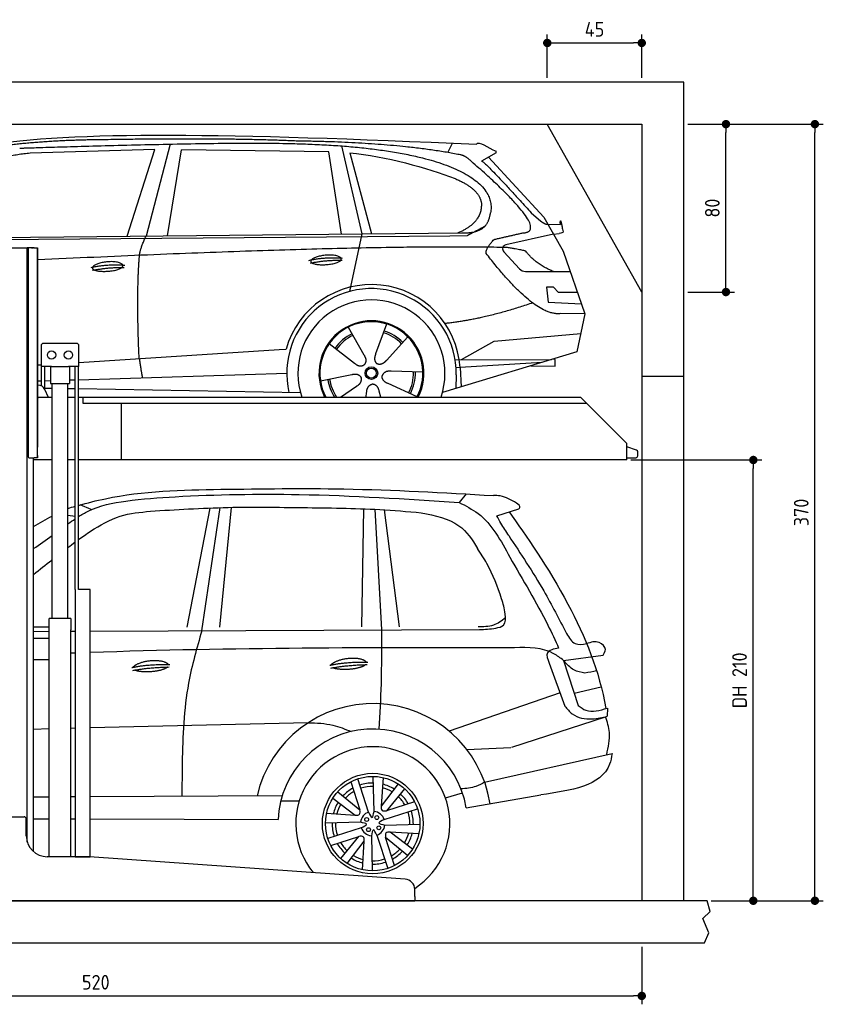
# Model space of a CAD drawing. Header units: millimetres. Extents: x -287 to 6264, y -793 to 3898.
# Tile 3 of 3: x 2438 to 6264, y -793 to 3898. Entities that reach past the tile are written whole.
import ezdxf

# ---------------------------------------------------------------- set-up
doc = ezdxf.new("R2010")
doc.units = ezdxf.units.MM
for name, color, linetype in [('4', 3, 'Continuous'), ('5', 3, 'Continuous'), ('car', 10, 'Continuous')]:
    doc.layers.add(name, color=color, linetype=linetype)
doc.styles.get("Standard").update_dxf_attribs({"font": 'ISOCP.SHX'})
doc.dimstyles.new('GEN-ISO$0', dxfattribs={"dimscale": 20, "dimtxt": 3.5, "dimasz": 2, "dimexe": 2, "dimexo": 1, "dimgap": 1.5, "dimtad": 1, "dimdec": 1, "dimlfac": 0.1, "dimdsep": 46, "dimtxsty": 'STANDARD', "dimblk": 'PUNKT', "dimcen": 2, "dimclrd": 256, "dimclre": 256, "dimclrt": 2, "dimadec": 0, "dimazin": 0, "dimtp": 0.1, "dimtm": 0.1, "dimtfac": 0.71, "dimtdec": 1, "dimtmove": 2, "dimatfit": 3, "dimldrblk": 'PUNKT', "dimfxl": 1, "dimtolj": 1, "dimarcsym": 0})

# ---------------------------------------------------------------- blocks, each defined once
blk = doc.blocks.new('PUNKT')
at = {"layer": '4', "color": 0, "linetype": 'ByBlock'}
blk.add_line((-0.5, 0), (-1, 0), dxfattribs=at)
at = {"layer": '4', "color": 0, "linetype": 'ByBlock', "const_width": 0.5}
blk.add_lwpolyline([(-0.25, 0, 1), (0.25, 0, 1)], format="xyb", close=True, dxfattribs=at)
blk = doc.blocks.new('*D11')
at = {"layer": '5', "lineweight": -2}
for p, q in [((200, -520), (200, -793.3)), ((5400, -520), (5400, -793.3)), ((240, -753.3), (5360, -753.3))]:
    blk.add_line(p, q, dxfattribs=at)
at = {"layer": 'DEFPOINTS', "color": 0}
for p in [(200, -500), (5400, -500), (5400, -753.3)]:
    blk.add_point(p, dxfattribs=at)
at = {"layer": '5', "lineweight": -2, "xscale": 40, "yscale": 40, "zscale": 40, "rotation": 180}
blk.add_blockref('PUNKT', (200, -753.3), dxfattribs=at)
at = {"layer": '5', "lineweight": -2, "xscale": 40, "yscale": 40, "zscale": 40}
blk.add_blockref('PUNKT', (5400, -753.3), dxfattribs=at)
at = {"layer": '5', "color": 2, "insert": (2800, -688.3), "char_height": 70, "attachment_point": 5}
blk.add_mtext('\\A1;520', dxfattribs=at)
blk = doc.blocks.new('*D7')
at = {"layer": '5', "lineweight": -2}
for p, q in [((5620, 3400), (5841, 3400)), ((5801, 2640), (5801, 3360)), ((5620, 2600), (5841, 2600))]:
    blk.add_line(p, q, dxfattribs=at)
at = {"layer": 'DEFPOINTS', "color": 0}
for p in [(5600, 3400), (5801, 3400), (5600, 2600)]:
    blk.add_point(p, dxfattribs=at)
at = {"layer": '5', "lineweight": -2, "xscale": 40, "yscale": 40, "zscale": 40}
for p, rotation in [((5801, 3400), 90), ((5801, 2600), 270)]:
    blk.add_blockref('PUNKT', p, dxfattribs=dict(at, rotation=rotation))
at = {"layer": '5', "color": 2, "insert": (5736, 3000), "char_height": 70, "attachment_point": 5, "rotation": 90}
blk.add_mtext('\\A1;80', dxfattribs=at)
blk = doc.blocks.new('*D8')
at = {"layer": '5', "lineweight": -2}
for p, q in [((5620, 3400), (6264.4, 3400)), ((6224.4, -260), (6224.4, 3360)), ((5731.2, -300), (6264.4, -300))]:
    blk.add_line(p, q, dxfattribs=at)
at = {"layer": 'DEFPOINTS', "color": 0}
for p in [(5600, 3400), (6224.4, 3400), (5711.2, -300)]:
    blk.add_point(p, dxfattribs=at)
at = {"layer": '5', "lineweight": -2, "xscale": 40, "yscale": 40, "zscale": 40}
for p, rotation in [((6224.4, 3400), 90), ((6224.4, -300), 270)]:
    blk.add_blockref('PUNKT', p, dxfattribs=dict(at, rotation=rotation))
at = {"layer": '5', "color": 2, "insert": (6159.4, 1550), "char_height": 70, "attachment_point": 5, "rotation": 90}
blk.add_mtext('\\A1;370', dxfattribs=at)
blk = doc.blocks.new('*D9')
at = {"layer": '5', "lineweight": -2}
for p, q in [((5348.6, 1800), (5971.1, 1800)), ((5931.1, -260), (5931.1, 1760)), ((5731.2, -300), (5971.1, -300))]:
    blk.add_line(p, q, dxfattribs=at)
at = {"layer": 'DEFPOINTS', "color": 0}
for p in [(5328.6, 1800), (5931.1, 1800), (5711.2, -300)]:
    blk.add_point(p, dxfattribs=at)
at = {"layer": '5', "lineweight": -2, "xscale": 40, "yscale": 40, "zscale": 40}
for p, rotation in [((5931.1, 1800), 90), ((5931.1, -300), 270)]:
    blk.add_blockref('PUNKT', p, dxfattribs=dict(at, rotation=rotation))
at = {"layer": '5', "color": 2, "insert": (5865.6, 750), "char_height": 70, "attachment_point": 5, "rotation": 90}
blk.add_mtext('\\A1;DH 210', dxfattribs=at)
blk = doc.blocks.new('*D10')
at = {"layer": '5', "lineweight": -2}
for p, q in [((4950, 3620), (4950, 3826.7)), ((5400, 3620), (5400, 3826.7)), ((4990, 3786.7), (5360, 3786.7))]:
    blk.add_line(p, q, dxfattribs=at)
at = {"layer": 'DEFPOINTS', "color": 0}
for p in [(5400, 3786.7), (4950, 3600), (5400, 3600)]:
    blk.add_point(p, dxfattribs=at)
at = {"layer": '5', "lineweight": -2, "xscale": 40, "yscale": 40, "zscale": 40, "rotation": 180}
blk.add_blockref('PUNKT', (4950, 3786.7), dxfattribs=at)
at = {"layer": '5', "lineweight": -2, "xscale": 40, "yscale": 40, "zscale": 40}
blk.add_blockref('PUNKT', (5400, 3786.7), dxfattribs=at)
at = {"layer": '5', "color": 2, "insert": (5175, 3851.7), "char_height": 70, "attachment_point": 5}
blk.add_mtext('\\A1;45', dxfattribs=at)

msp = doc.modelspace()

# ---------------------------------------------------------------- linework, layer by layer
for p, q in [((5400, 2600), (4950, 3400)), ((2274.07, 2810), (2464.07, 2810)), ((2464.07, 2810), (2474.07, 2810)), ((2479.07, 2810), (2474.07, 2810)), ((2474.07, -21.22), (2474.07, 2810)), ((2478.07, 2806), (2478.07, 1816)), ((2478.07, 1815), (2478.07, 2805)), ((2494.07, 2810), (2479.07, 2810)), ((2507.07, 2811), (2483.07, 2811)), ((2494.07, 2810), (2504.07, 2810)), ((2504.07, 2811), (2504.07, 2810)), ((2507.07, 2811), (2523.07, 2811)), ((2523.07, 2811), (2523.07, 1861)), ((2523.07, 1822), (2523.07, 2810)), ((2709.57, 2355), (2549.57, 2355)), ((2539.57, 2345), (2539.57, 2245)), ((2719.57, 2245), (2719.57, 2345)), ((2588.78, 2245), (2539.57, 2245)), ((2541.97, 2152.71), (2541.97, 2245)), ((2557.07, 2136.42), (2557.07, 2245)), ((2584.57, 2245), (2584.57, 2165)), ((2588.78, 2245), (2670.36, 2245)), ((2719.57, 2245), (2670.36, 2245)), ((2674.57, 2245), (2674.57, 2165)), ((2702.07, 1183), (2702.07, 2245)), ((2717.17, 1183), (2717.17, 2245)), ((2584.57, 2165), (2674.57, 2165)), ((2592.07, 1045), (2592.07, 2165)), ((2667.07, 1045), (2667.07, 2165)), ((5400, 2200), (5600, 2200)), ((2525.18, 2157), (2523.07, 2157)), ((2574.32, 2097), (2557.24, 2136.03)), ((2523.07, 2097), (2528.07, 2097)), ((2592.07, 2097), (2528.07, 2097)), ((2702.07, 2097), (2667.07, 2097)), ((2738.07, 2097), (2717.17, 2097)), ((2738.07, 2100), (5108.57, 2100)), ((2738.07, 2100), (2738.07, 2070)), ((2738.07, 2070), (5138.31, 2070)), ((2923.07, 1800), (2923.07, 2070)), ((5108.57, 2100), (5328.57, 1878.09)), ((5328.57, 1800), (5328.57, 1878.09)), ((2483.07, 1810), (2507.07, 1810)), ((2504.07, -65.99), (2504.07, 1810)), ((2592.07, 1800), (2504.07, 1800)), ((2523.07, 1810), (2507.07, 1810)), ((2523.07, 1810), (2523.07, 1822)), ((2523.07, 1822), (2523.07, 1811)), ((2702.07, 1800), (2667.07, 1800)), ((5328.57, 1800), (2717.17, 1800)), ((2773.62, 1183), (2719.62, 1183)), ((2680.82, 1045), (2578.32, 1045)), ((2578.32, -90), (2578.32, 1045)), ((2680.82, 1045), (2680.82, 990)), ((2680.82, 850), (2680.82, 990)), ((2578.32, 950), (2504.07, 950)), ((2578.32, 842), (2578.32, 958)), ((2504.07, 850), (2578.32, 850)), ((2680.82, -90), (2680.82, 850)), ((2279.07, 100), (2459.07, 100)), ((2469.07, 10), (2469.07, 90)), ((2767.3, -90), (2569.07, -90)), ((4272.61, -196.7), (2770.84, -90.13)), ((4319.07, -280), (4319.07, -246.58)), ((4319.07, -280), (4319.07, -300)), ((1994.07, -300), (3024.07, -300)), ((3024.07, -300), (4054.07, -300)), ((4054.07, -300), (4319.07, -300)), ((5600, -500), (5600, -500))]:
    msp.add_line(p, q)
for points in [[(5600, -300), (5600, 3600), (0, 3600), (0, -500), (5600, -500), (5698.53, -500), (5718.66, -452.06), (5691.11, -384.27), (5726.08, -350.37), (5711.24, -300), (200, -300), (200, 3400), (5400, 3400), (5400, -300)], [(2702.07, 1183), (2702.07, -90), (2773.62, -90), (2773.62, 1183)], [(2773.62, 1183), (2717.17, 1183)]]:
    msp.add_lwpolyline(points)
msp.add_lwpolyline([(5328.57, 1811), (5372.57, 1811, 0.4142136), (5380.57, 1819), (5380.57, 1839.19, 0.3249197), (5375.04, 1846.8), (5328.57, 1861.9)], format="xyb")
for centre in [(2589.57, 2300), (2669.57, 2300)]:
    msp.add_circle(centre, 20)
for centre, radius, start, end in [((2483.07, 2806), 5, 90, 180), ((2549.57, 2345), 10, 90, 180), ((2709.57, 2345), 10, 0, 90), ((2525.18, 2122), 35, 23.62938, 90), ((2483.07, 1815), 5, 180, 270), ((2459.07, 90), 10, 0, 90), ((2569.07, 10), 100, 180, 270), ((2767.3, -140), 50, 85.94065, 90), ((4269.07, -246.58), 50, 0, 85.94065)]:
    msp.add_arc(centre, radius, start, end)
at = {"layer": 'car'}
for p, q in [((3154.75, 3304.93), (3039.43, 2866.99)), ((3969.5, 3296.23), (4066.59, 2876.93)), ((4476.78, 3264.57), (4499.16, 3309.27)), ((3081.62, 3278.54), (2487.94, 3261.2)), ((2949.4, 2866.12), (3081.62, 3278.54)), ((3141.09, 2867.98), (3208.17, 3277.79)), ((3909.85, 3267.89), (3208.17, 3277.79)), ((3969.39, 2875.99), (3909.85, 3267.89)), ((4009.47, 3263.69), (4112.57, 2877.38)), ((4706.75, 3262.96), (4636.68, 3223.79)), ((4669.93, 3242.37), (4934.28, 2956.43)), ((4873.96, 2977.51), (4919.58, 2937.69)), ((4934.28, 2956.43), (5024.91, 2794.28)), ((4948.03, 2923.27), (5012.37, 2922.36)), ((1842.31, 2846.52), (4485.55, 2867.53)), ((1889.21, 2855.86), (4541.03, 2881.53)), ((4066.59, 2876.93), (4008.21, 2602.71)), ((4485.55, 2867.53), (4568.43, 2869)), ((4979.6, 2875.35), (4753.2, 2825.43)), ((4979.6, 2875.35), (5007.29, 2879.36)), ((4742.82, 2792.32), (4817.88, 2711.12)), ((5024.91, 2794.28), (5129.27, 2496.63)), ((4847.1, 2698.27), (5058.85, 2697.48)), ((4979.6, 2623.41), (4946.94, 2623.41)), ((4946.94, 2623.41), (4953.8, 2551.91)), ((5003.38, 2597.59), (4979.6, 2623.41)), ((5093.88, 2597.59), (5003.38, 2597.59)), ((4953.8, 2551.91), (5112.89, 2543.36)), ((5129.27, 2496.63), (5012.37, 2497.07)), ((5129.27, 2496.63), (5091.39, 2314.68)), ((4184.3, 2447.81), (4132.83, 2305.41)), ((4002.16, 2432.42), (4076.8, 2300.68)), ((4696.42, 2366.01), (5109.82, 2403.21)), ((3911.86, 2354.39), (4031.38, 2261.44)), ((4286.41, 2386.05), (4184.18, 2274.35)), ((4541.09, 2279.2), (4696.42, 2366.01)), ((2719.57, 2265.16), (3673.56, 2326.02)), ((3673.56, 2326.02), (3706.03, 2328.09)), ((5091.39, 2314.68), (4450.69, 2121.88)), ((2523.07, 2252.62), (2539.57, 2253.67)), ((4510.72, 2279.31), (4968.17, 2277.6)), ((4926.25, 2264.99), (4534.63, 2240)), ((4987.93, 2279.27), (4974.47, 2279.5)), ((4987.38, 2246.58), (4987.93, 2279.27)), ((2717.17, 2182.61), (3709.79, 2213.48)), ((3870.21, 2176.4), (4018.57, 2206.68)), ((4357.34, 2217.57), (4206, 2222.52)), ((4516.14, 2206.27), (4515.04, 2141.24)), ((4534.63, 2240), (4515.38, 2238.77)), ((4534.63, 2240), (4540.44, 2148.89)), ((4871.59, 2248.54), (4987.38, 2246.58)), ((2523.07, 2176.58), (2541.97, 2177.17)), ((2557.07, 2177.64), (2584.57, 2178.49)), ((2674.57, 2181.29), (2702.07, 2182.14)), ((4330.15, 2101.37), (4192.33, 2164.08)), ((2557.07, 2142.47), (2592.07, 2141.88)), ((2667.07, 2140.61), (2702.07, 2140.02)), ((2717.17, 2139.76), (3774.88, 2121.88)), ((3966.07, 2100), (4041.86, 2151.37)), ((4087.45, 2100), (4089.97, 2122.26)), ((4157.68, 2100), (4149.78, 2127.32)), ((4563.32, 1638.29), (4529.86, 1597.68)), ((2778.56, 1563.5), (2725.8, 1586.01)), ((3235.52, 1004.08), (3344.83, 1571.11)), ((3305.08, 986.44), (3393.07, 1572.88)), ((3391.07, 1004.26), (3445.75, 1574.3)), ((4066.66, 1005.01), (4076.35, 1567.38)), ((4128.14, 1565.08), (4159.83, 990.32)), ((4245.56, 1005.21), (4174.46, 1562.46)), ((4709.11, 1534.35), (4815.34, 1567.04)), ((2702.07, 1530.38), (2667.07, 1535.57)), ((2578.32, 1003.35), (2504.07, 1003.27)), ((2773.62, 984.52), (4626.84, 992.27)), ((2504.07, 983.39), (2578.32, 983.7)), ((2680.82, 984.13), (2702.07, 984.22)), ((5027.32, 844.74), (5215.44, 869.71)), ((5027.32, 844.74), (5097.45, 629.86)), ((4959.29, 831.97), (5034.2, 627.82)), ((5078.23, 688.75), (5206.92, 718.67)), ((5011.14, 690.68), (4482.25, 507.77)), ((5236.05, 618.09), (5235.92, 578.84)), ((4781.55, 432.19), (5227.58, 576.9)), ((2578.32, 518.51), (2504.07, 516.72)), ((2702.07, 521.51), (2680.82, 520.99)), ((3811.83, 548.36), (2773.62, 523.24)), ((4566.7, 419.98), (4777.03, 430.72)), ((4651.74, 264.58), (5258.47, 401.71)), ((4125.31, 125.56), (4120.72, 292.47)), ((4168.04, 287.02), (4158.87, 150.97)), ((4015.05, 267.15), (4057.86, 133.63)), ((4099.49, 122.66), (4047.52, 280.9)), ((4239.66, 257.23), (4158.87, 150.97)), ((2504.07, 195.56), (2578.32, 195.91)), ((2680.82, 196.39), (2702.07, 196.49)), ((2773.62, 196.83), (3688.22, 201.13)), ((3929.04, 188.42), (4035.31, 107.63)), ((3952.74, 219.33), (4057.86, 133.63)), ((4270.58, 233.53), (4184.87, 128.42)), ((4464.86, 190.37), (4546.13, 214.2)), ((4564.39, 142.83), (4919.07, 204.61)), ((3681.17, 175.9), (3768.84, 175.56)), ((4318.39, 171.22), (4184.87, 128.42)), ((3899.26, 116.8), (4035.31, 107.63)), ((4173.9, 86.79), (4332.15, 138.76)), ((2504.07, 91.07), (2578.32, 90.78)), ((2680.82, 90.37), (2702.07, 90.28)), ((2773.62, 90), (3668.24, 86.42)), ((4060.71, 74.07), (3893.8, 69.48)), ((4063.62, 48.25), (3905.37, -3.73)), ((4176.8, 60.97), (4343.71, 65.55)), ((3919.12, -36.19), (4052.64, 6.62)), ((3966.94, -98.5), (4052.64, 6.62)), ((4112.21, 9.47), (4116.79, -157.44)), ((4138.03, 12.37), (4190, -145.87)), ((4222.47, -132.12), (4179.66, 1.4)), ((4284.77, -84.3), (4179.66, 1.4)), ((4338.26, 18.24), (4202.21, 27.4)), ((4308.47, -53.38), (4202.21, 27.4)), ((3997.86, -122.2), (4078.65, -15.94)), ((4069.48, -151.99), (4078.65, -15.94))]:
    msp.add_line(p, q, dxfattribs=at)
for centre, radius in [((4112.37, 2213.61), 30.15), ((4112.37, 2213.61), 23.62), ((4118.76, 67.52), 239.61), ((4118.76, 67.52), 224.97), ((4089.88, 87.32), 9.14), ((4138.56, 96.39), 9.14), ((4098.96, 38.64), 9.14), ((4147.63, 47.72), 9.14)]:
    msp.add_circle(centre, radius, dxfattribs=at)
for centre, radius, start, end in [((4757.51, 2805.9), 20, 102.43575, 222.74729), ((4847.25, 2738.27), 40, 222.74729, 269.78612), ((4112.78, 2213.09), 422.7, 3.65041, 164.21264), ((4112.78, 2213.09), 403.41, 359.03154, 193.11461), ((4112.78, 2213.09), 350, 341.1486, 198.8514), ((4112.78, 2213.09), 250, 333.10475, 206.89525), ((4112.37, 2213.61), 245, 332.37268, 207.62732), ((4112.37, 2213.61), 209.64, 116.262, 145.39945), ((4112.37, 2213.61), 200.65, 116.11518, 145.54628), ((4112.37, 2213.61), 200.65, 44.11518, 73.54628), ((4112.37, 2213.61), 209.64, 44.262, 73.39945), ((4112.37, 2213.61), 200.65, 332.11518, 1.54628), ((4112.37, 2213.61), 209.64, 332.262, 1.39945), ((4112.37, 2213.61), 209.64, 188.262, 212.8155), ((4112.37, 2213.61), 200.65, 188.11518, 214.48681), ((4119.57, 74.34), 565.15, 8.98227, 167.13175), ((4119.32, 66.93), 451.5, 9.67697, 177.52598), ((4119.32, 66.93), 366.93, 302.92572, 219.34211), ((4118.76, 67.52), 193.48, 119.04475, 137.02795), ((4118.76, 67.52), 193.48, 89.16184, 108.50781), ((4118.76, 67.52), 177.35, 88.94223, 108.5375), ((4118.76, 67.52), 177.35, 58.76777, 74.95673), ((4118.76, 67.52), 193.48, 58.26471, 75.90044), ((4118.76, 67.52), 177.35, 120.08542, 136.68323), ((4118.76, 67.52), 177.35, 30.08542, 46.68323), ((4118.76, 67.52), 193.48, 29.04475, 47.02795), ((4118.76, 67.52), 193.48, 148.26471, 165.90044), ((4118.76, 67.52), 177.35, 148.76777, 164.95673), ((4118.76, 67.52), 58.41, 109.2625, 173.5611), ((4118.76, 67.52), 58.41, 19.2625, 83.5611), ((4118.76, 67.52), 177.35, 358.94223, 18.5375), ((4118.76, 67.52), 193.48, 359.16184, 18.50781), ((4118.76, 67.52), 193.48, 179.16184, 198.50781), ((4118.76, 67.52), 177.35, 178.94223, 198.5375), ((4118.76, 67.52), 58.41, 199.2625, 263.5611), ((4118.76, 67.52), 58.41, 289.2625, 353.5611), ((4118.76, 67.52), 177.35, 328.76777, 344.95673), ((4118.76, 67.52), 193.48, 328.26471, 345.90044), ((4118.76, 67.52), 193.48, 209.04475, 227.02795), ((4118.76, 67.52), 177.35, 210.08542, 226.68323), ((4118.76, 67.52), 177.35, 238.76777, 254.95673), ((4118.76, 67.52), 177.35, 300.08542, 316.68323), ((4118.76, 67.52), 193.48, 299.04475, 317.02795), ((4118.76, 67.52), 193.48, 238.26471, 255.90044), ((4118.76, 67.52), 177.35, 268.94223, 288.5375), ((4118.76, 67.52), 193.48, 269.16184, 288.50781)]:
    msp.add_arc(centre, radius, start, end, dxfattribs=at)
for points, degree in [([(2268.07, 3297.73), (2680.02, 3369.29), (3440.21, 3356.81), (4612.72, 3304.25)], 3), ([(2798.54, 3324.99), (2555.71, 3322.66), (2326.6, 3292.72)], 2), ([(3762.78, 3319.16), (3414.43, 3335.36), (2798.54, 3324.99)], 2), ([(4538.35, 3253.2), (4237.23, 3313.07), (3762.78, 3319.16)], 2), ([(4612.72, 3304.25), (4621.09, 3323.74), (4668.5, 3287.04), (4705.97, 3271.54)], 3), ([(2487.94, 3261.2), (2262.99, 3242.13), (2128.47, 3109.29)], 2), ([(4009.47, 3263.69), (4181.33, 3247.11), (4377.42, 3192.41), (4510.72, 3140.99)], 3), ([(4588.04, 3222.82), (4562.09, 3248.51), (4538.35, 3253.2)], 2), ([(4706.75, 3262.96), (4708.42, 3264.6), (4703.92, 3266.77), (4708.5, 3270.49), (4705.97, 3271.54)], 4), ([(4833.66, 2881.94), (4974.39, 2886.86), (4588.04, 3222.82)], 2), ([(4636.68, 3223.79), (4640.92, 3234.53), (4873.96, 2977.51)], 2), ([(4510.72, 3140.99), (4626.41, 3091.08), (4636.06, 3024.95)], 2), ([(4636.06, 3024.95), (4641.67, 2930.48), (4524.38, 2881.36)], 2), ([(4541.03, 2881.53), (4591.11, 2882.01), (4658.76, 2884.37), (4671.81, 2934.21), (4680.05, 2977.45)], 4), ([(4568.43, 2869), (4598.78, 2885.26), (4654.39, 2915.13)], 2), ([(4919.58, 2937.69), (4927.89, 2930.44), (4945.67, 2920.41), (4950.26, 2922.89), (4952.17, 2924.43)], 4), ([(5012.37, 2922.36), (5010.44, 2970.37), (5024.93, 2887.06)], 2), ([(3008.32, 2774.8), (3011.15, 2805.81), (3039.43, 2866.99)], 2), ([(4696.44, 2850.53), (4833.66, 2881.94)], 1), ([(5024.93, 2887.06), (5025.18, 2883.35), (5017.43, 2880.83), (5007.28, 2879.36)], 3), ([(4658.76, 2784.09), (4656.49, 2808.25), (4696.44, 2850.53)], 2), ([(4760.32, 2811.83), (4092.71, 2827.35), (2523.07, 2753.07)], 2), ([(3006.6, 2283.47), (2992.95, 2596.72), (3008.32, 2774.8)], 2), ([(5012.37, 2497.07), (4889.39, 2484.25), (4658.76, 2784.09)], 2), ([(4848.17, 2794.25), (4846.88, 2797.25), (4760.32, 2811.83)], 2), ([(4979.6, 2697.78), (4893.94, 2732.88), (4848.17, 2794.25)], 2), ([(2778.71, 2717.4), (2854.14, 2734.3), (2937.65, 2728.51)], 2), ([(3814.9, 2751.09), (3890.32, 2767.99), (3973.83, 2762.2)], 2), ([(3822.07, 2738.26), (3896.08, 2752.85), (3974, 2752.11)], 2), ([(2783.8, 2703.55), (2857.8, 2718.15), (2935.72, 2717.4)], 2), ([(4880.46, 2548.42), (4655.77, 2470.97), (4462.99, 2449.79)], 2), ([(4076.8, 2300.68), (4094.84, 2274.29), (4078.07, 2253.3)], 2), ([(4132.83, 2305.41), (4128.29, 2292.86), (4124.34, 2278.83), (4128.72, 2265.03), (4139.52, 2258.5)], 4), ([(3006.6, 2283.47), (3016.74, 2218.59), (3021.75, 2192.09)], 2), ([(4031.38, 2261.44), (4054.88, 2239.76), (4078.07, 2253.3)], 2), ([(4184.18, 2274.35), (4175.17, 2264.5), (4164.58, 2254.49), (4150.33, 2251.96), (4139.52, 2258.5)], 4), ([(4018.57, 2206.68), (4049.25, 2215.68), (4064.02, 2193.26)], 2), ([(4206, 2222.52), (4174.25, 2226.25), (4163.45, 2201.66)], 2), ([(4041.86, 2151.37), (4069.74, 2167.01), (4064.02, 2193.26)], 2), ([(4089.97, 2122.26), (4090.89, 2154.22), (4116.79, 2161.34)], 2), ([(4149.78, 2127.32), (4143.51, 2158.66), (4116.79, 2161.34)], 2), ([(4192.33, 2164.08), (4162.22, 2174.83), (4163.45, 2201.66)], 2), ([(2667.07, 1569.6), (2678.73, 1572.91), (2690.4, 1576.2), (2702.07, 1579.46)], 3), ([(2504.07, 1482.33), (2533.2, 1499.52), (2562.58, 1516.37), (2592.07, 1533.09)], 3), ([(2667.07, 1495.04), (2678.64, 1503.58), (2690.27, 1512.02), (2702.07, 1520.11)], 3), ([(2504.07, 1377.5), (2533.34, 1398.32), (2562.75, 1419.05), (2592.07, 1440.1)], 3), ([(2667.07, 1383.13), (2678.65, 1391.97), (2690.31, 1400.74), (2702.07, 1409.4)], 3), ([(2504.07, 1254.84), (2532.34, 1278), (2561.23, 1300.52), (2590.11, 1323.03)], 3), ([(2590.11, 1323.03), (2590.77, 1323.54), (2591.42, 1324.06), (2592.07, 1324.57)], 3), ([(4793.6, 905.67), (4120.04, 905.85), (3446.48, 906.04), (2773.62, 882.33)], 3), ([(2971.48, 811.02), (3046.91, 827.91), (3152.09, 825.63)], 2), ([(2976.57, 797.17), (3050.58, 811.76), (3150, 813.83)], 2), ([(3914.62, 822.26), (3990.04, 839.15), (4095.22, 836.87)], 2), ([(3919.7, 808.41), (3993.71, 823), (4093.14, 825.07)], 2), ([(5185.18, 794.73), (5166.58, 791.42), (5147.98, 788.12), (5129.38, 784.81)], 3)]:
    msp.add_open_spline(points, degree=degree, dxfattribs=at)
for points, degree, knots in [([(2437.77, 3285.55), (2464.69, 3286.6), (2603.71, 3290.97), (3624.93, 3320.48), (4245.2, 3319.71), (4715.62, 3164.12), (4680.05, 2977.45)], 4, [0.08213183, 0.08213183, 0.08213183, 0.08213183, 0.08213183, 0.25885101, 0.50885101, 1, 1, 1, 1, 1]), ([(3823.78, 2745.8), (3822.92, 2754.04), (3843.92, 2770.39), (3926.6, 2790.52), (4019.56, 2757.44), (3933.27, 2725.81), (3848.49, 2726.45), (3824.64, 2737.56), (3823.78, 2745.8)], 5, [0, 0, 0, 0, 0, 0, 0.300106, 0.500106, 0.700106, 1, 1, 1, 1, 1, 1]), ([(2783.8, 2714.26), (2782.93, 2722.5), (2803.94, 2738.84), (2886.61, 2758.97), (2979.57, 2725.9), (2893.28, 2694.27), (2808.51, 2694.9), (2784.66, 2706.02), (2783.8, 2714.26)], 5, [0, 0, 0, 0, 0, 0, 0.300106, 0.500106, 0.700106, 1, 1, 1, 1, 1, 1]), ([(2717.17, 1583.64), (2759.97, 1595.42), (2980.78, 1652.38), (3210.5, 1656.72), (3395.56, 1660.22)], 3, [73.5045373, 73.5045373, 73.5045373, 73.5045373, 206.4957448, 757.7241518, 757.7241518, 757.7241518, 757.7241518]), ([(3395.56, 1660.22), (3590.59, 1662.92), (4023.66, 1668.92), (4456.09, 1644.15), (4693.77, 1630.53)], 3, [0, 0, 0, 0, 584.9766811, 1298.9075978, 1298.9075978, 1298.9075978, 1298.9075978]), ([(2717.17, 1530.17), (2732.12, 1539.84), (2800.79, 1579.99), (2960.43, 1611.12), (3295.42, 1634.22), (3826.56, 1643.7), (4276.42, 1614.26), (4529.86, 1597.68)], 3, [875.5923047, 875.5923047, 875.5923047, 875.5923047, 929.0712277, 1115.4789356, 1351.149091, 1941.7276514, 2703.7843504, 2703.7843504, 2703.7843504, 2703.7843504]), ([(4529.86, 1597.68), (4561.59, 1581.66), (4670.59, 1526.59), (4789.27, 1298.1), (4919.36, 1089.67), (4987.73, 940.01), (5004.26, 903.11)], 3, [0, 0, 0, 0, 105.1951291, 361.4287226, 733.6446792, 854.645425, 854.645425, 854.645425, 854.645425]), ([(4802.98, 1594.6), (4778.27, 1609.37), (4743.94, 1629.88), (4704.75, 1630.39), (4693.77, 1630.53)], 3, [0, 0, 0, 0, 83.8304981, 116.4476831, 116.4476831, 116.4476831, 116.4476831]), ([(2717.17, 1420.4), (2736.17, 1434.11), (2799.08, 1477.71), (2909.4, 1540.69), (3072.82, 1557.95), (3181.55, 1563.44), (3242.07, 1566.5)], 3, [160.2916422, 160.2916422, 160.2916422, 160.2916422, 230.4793343, 389.1133304, 534.3374919, 716.6633601, 716.6633601, 716.6633601, 716.6633601]), ([(3242.07, 1566.5), (3304.69, 1569.45), (3485.63, 1577.99), (3789.11, 1572.39), (4096.09, 1570.3), (4283.85, 1554.5), (4349.68, 1548.97)], 3, [0, 0, 0, 0, 188.0255336, 543.3051887, 910.2894518, 1108.4339925, 1108.4339925, 1108.4339925, 1108.4339925]), ([(4349.68, 1548.97), (4414.95, 1535.69), (4528.5, 1512.58), (4593.37, 1421.13), (4617.11, 1378.66)], 3, [0, 0, 0, 0, 190.2390554, 330.9970191, 330.9970191, 330.9970191, 330.9970191]), ([(4768.44, 1552.61), (4845.26, 1443.53), (5056.59, 1143.32), (5197.9, 793.69), (5229.15, 615.99)], 3, [0, 0, 0, 0, 580.6347487, 1102.3704044, 1102.3704044, 1102.3704044, 1102.3704044]), ([(4815.34, 1567.04), (4816.92, 1569.14), (4824.26, 1578.89), (4812.34, 1587.69), (4802.98, 1594.6)], 3, [0, 0, 0, 0, 7.339161, 34.1121348, 34.1121348, 34.1121348, 34.1121348]), ([(4766.21, 1439.79), (4753.72, 1459.3), (4733.84, 1490.32), (4715.81, 1522.43), (4709.11, 1534.35)], 3, [0, 0, 0, 0, 69.4747894, 110.4800138, 110.4800138, 110.4800138, 110.4800138]), ([(4766.21, 1439.79), (4823.75, 1352.93), (4923.59, 1202.2), (5006.47, 1041.58), (5041.59, 973.51)], 3, [0, 0, 0, 0, 312.2641672, 541.8718744, 541.8718744, 541.8718744, 541.8718744]), ([(4732.72, 1138.93), (4712.46, 1196.33), (4682.66, 1280.78), (4633.01, 1354.91), (4617.11, 1378.66)], 3, [0, 0, 0, 0, 181.459019, 266.9663519, 266.9663519, 266.9663519, 266.9663519]), ([(4626.84, 992.27), (4652.17, 993.36), (4689.83, 994.99), (4752.4, 1009.27), (4751.99, 1076.82), (4739.82, 1116.04), (4732.72, 1138.93)], 3, [0, 0, 0, 0, 78.689426, 116.9679292, 170.5340499, 245.5790084, 245.5790084, 245.5790084, 245.5790084]), ([(4751.15, 1047.65), (4732.59, 1033.78), (4693.94, 1004.88), (4645.54, 1005.37), (4620.38, 1005.62)], 3, [0, 0, 0, 0, 67.5763694, 140.7962469, 140.7962469, 140.7962469, 140.7962469]), ([(3305.08, 986.44), (3281.18, 903.71), (3222.02, 698.88), (3211.84, 431.26), (3210.5, 251.75), (3210.1, 198.88)], 3, [0, 0, 0, 0, 257.6467503, 637.9248712, 796.6688161, 796.6688161, 796.6688161, 796.6688161]), ([(4159.83, 990.32), (4160.29, 904.83), (4161.14, 747.1), (4152.24, 589.63), (4148.16, 517.51)], 3, [0, 0, 0, 0, 256.384982, 473.0515295, 473.0515295, 473.0515295, 473.0515295]), ([(5041.59, 973.51), (5053.31, 953.12), (5075.22, 914.97), (5118.01, 921.85), (5137.92, 925.05)], 3, [0, 0, 0, 0, 63.4537561, 118.6574553, 118.6574553, 118.6574553, 118.6574553]), ([(5027.32, 844.74), (5012.45, 856.47), (4947.16, 908.01), (4860.51, 906.69), (4793.6, 905.67)], 3, [0, 0, 0, 0, 56.0616599, 246.2226823, 246.2226823, 246.2226823, 246.2226823]), ([(5004.26, 903.11), (4980.71, 898.97), (4936.81, 891.25), (4952.17, 850.75), (4959.29, 831.97)], 3, [0, 0, 0, 0, 57.8746483, 107.9187249, 107.9187249, 107.9187249, 107.9187249]), ([(5215.44, 869.71), (5221.18, 878.76), (5235.67, 901.61), (5192.23, 942.68), (5157.61, 931.44), (5137.92, 925.05)], 3, [0, 0, 0, 0, 29.3437479, 74.1170867, 133.1772808, 133.1772808, 133.1772808, 133.1772808]), ([(2702.07, 879.71), (2700.72, 879.66), (2693.64, 879.4), (2686.56, 879.12), (2680.82, 878.9)], 3, [2091.6884913, 2091.6884913, 2091.6884913, 2091.6884913, 2095.7246085, 2112.9561189, 2112.9561189, 2112.9561189, 2112.9561189]), ([(2977.58, 812.34), (2981.8, 820.34), (3006.75, 835.97), (3059.16, 853.89), (3118.46, 847.27), (3141.71, 832.28), (3144.69, 825.76)], 5, [0.0312671, 0.0312671, 0.0312671, 0.0312671, 0.0312671, 0.0312671, 0.30010604, 0.48262947, 0.48262947, 0.48262947, 0.48262947, 0.48262947, 0.48262947]), ([(3920.71, 823.58), (3924.94, 831.58), (3949.89, 847.21), (4002.29, 865.13), (4061.59, 858.51), (4084.84, 843.52), (4087.83, 837)], 5, [0.0312671, 0.0312671, 0.0312671, 0.0312671, 0.0312671, 0.0312671, 0.30010604, 0.48262947, 0.48262947, 0.48262947, 0.48262947, 0.48262947, 0.48262947]), ([(5129.38, 784.81), (5111.06, 788.29), (5070.23, 796.03), (5042.57, 827.43), (5027.32, 844.74)], 3, [0, 0, 0, 0, 54.4902702, 121.3777745, 121.3777745, 121.3777745, 121.3777745]), ([(3141.47, 813.63), (3136.21, 808.29), (3112.74, 795.71), (3067.58, 787.65), (3024, 788.25), (2995.65, 794.05), (2985.48, 798.86)], 5, [0.5496739, 0.5496739, 0.5496739, 0.5496739, 0.5496739, 0.5496739, 0.70010604, 0.92663191, 0.92663191, 0.92663191, 0.92663191, 0.92663191, 0.92663191]), ([(4084.61, 824.87), (4079.34, 819.53), (4055.88, 806.95), (4010.71, 798.89), (3967.14, 799.49), (3938.79, 805.29), (3928.61, 810.1)], 5, [0.5496739, 0.5496739, 0.5496739, 0.5496739, 0.5496739, 0.5496739, 0.70010604, 0.92663191, 0.92663191, 0.92663191, 0.92663191, 0.92663191, 0.92663191]), ([(5034.2, 627.82), (5044.83, 614.14), (5076.01, 574.01), (5157.48, 560.52), (5212.59, 573.39), (5235.92, 578.84)], 3, [0, 0, 0, 0, 50.9948061, 149.6156057, 222.0022921, 222.0022921, 222.0022921, 222.0022921]), ([(5097.45, 629.86), (5109.39, 621.16), (5149.85, 591.69), (5200.41, 607.18), (5236.05, 618.09)], 3, [0, 0, 0, 0, 42.8861758, 145.3127021, 145.3127021, 145.3127021, 145.3127021]), ([(5233.07, 395.97), (5240.93, 431.51), (5254.48, 492.73), (5235.53, 552.02), (5227.58, 576.9)], 3, [0, 0, 0, 0, 106.7078366, 183.8366567, 183.8366567, 183.8366567, 183.8366567]), ([(3811.83, 548.36), (3851.5, 547.02), (3922, 544.64), (3987.12, 518.01), (4015.61, 506.36)], 3, [0, 0, 0, 0, 117.8630105, 209.5099137, 209.5099137, 209.5099137, 209.5099137]), ([(5258.47, 401.71), (5256.03, 383.51), (5228.21, 249.08), (5062.85, 225.29), (4919.07, 204.61)], 3, [1412.1476037, 1412.1476037, 1412.1476037, 1412.1476037, 1465.8954697, 1824.2290827, 1824.2290827, 1824.2290827, 1824.2290827]), ([(4651.74, 264.58), (4638.19, 257.18), (4603.38, 238.14), (4563.59, 234.77), (4539.28, 232.71)], 3, [0, 0, 0, 0, 45.8907836, 117.9759717, 117.9759717, 117.9759717, 117.9759717]), ([(4158.87, 150.97), (4159.11, 142.62), (4159.59, 125.78), (4176.4, 127.53), (4184.87, 128.42)], 3, [0, 0, 0, 0, 21.0150314, 42.3957236, 42.3957236, 42.3957236, 42.3957236]), ([(4035.31, 107.63), (4043.66, 107.87), (4060.5, 108.34), (4058.74, 125.15), (4057.86, 133.63)], 3, [0, 0, 0, 0, 21.0150314, 42.3957236, 42.3957236, 42.3957236, 42.3957236]), ([(4099.49, 122.66), (4105.41, 109.68), (4117.22, 83.79), (4122.62, 111.67), (4125.31, 125.56)], 3, [0, 0, 0, 0, 30.1210839, 60.0488201, 60.0488201, 60.0488201, 60.0488201]), ([(4063.62, 48.25), (4076.6, 54.17), (4102.48, 65.98), (4074.61, 71.38), (4060.71, 74.07)], 3, [0, 0, 0, 0, 30.1210839, 60.0488201, 60.0488201, 60.0488201, 60.0488201]), ([(4173.9, 86.79), (4160.92, 80.86), (4135.04, 69.06), (4162.91, 63.66), (4176.8, 60.97)], 3, [0, 0, 0, 0, 30.1210839, 60.0488201, 60.0488201, 60.0488201, 60.0488201]), ([(4078.65, -15.94), (4078.41, -7.59), (4077.93, 9.26), (4061.12, 7.5), (4052.64, 6.62)], 3, [0, 0, 0, 0, 21.0150314, 42.3957236, 42.3957236, 42.3957236, 42.3957236]), ([(4138.03, 12.37), (4132.11, 25.36), (4120.3, 51.24), (4114.9, 23.36), (4112.21, 9.47)], 3, [0, 0, 0, 0, 30.1210839, 60.0488201, 60.0488201, 60.0488201, 60.0488201]), ([(4202.21, 27.4), (4193.86, 27.17), (4177.02, 26.69), (4178.77, 9.88), (4179.66, 1.4)], 3, [0, 0, 0, 0, 21.0150314, 42.3957236, 42.3957236, 42.3957236, 42.3957236])]:
    msp.add_open_spline(points, degree=degree, knots=knots, dxfattribs=at)

# ---------------------------------------------------------------- dimensions: what is measured, and where the dimension line sits
at = {"layer": '5'}
for base, p1, p2, picture, middle in [((5400, 3786.65), (4950, 3600), (5400, 3600), '*D10', (5175, 3851.65)), ((5400, -753.28), (200, -500), (5400, -500), '*D11', (2800, -688.27))]:
    dim = msp.add_linear_dim(base=base, p1=p1, p2=p2, dimstyle='GEN-ISO$0', override={"dimlfac": 0.1}, dxfattribs=at)
    dim.commit()
    dim.dimension.update_dxf_attribs({"geometry": picture, "text_midpoint": middle})
for base, p1, picture, middle in [((5801, 3400), (5600, 2600), '*D7', (5736, 3000)), ((6224.42, 3400), (5711.24, -300), '*D8', (6159.42, 1550))]:
    dim = msp.add_linear_dim(base=base, p1=p1, p2=(5600, 3400), angle=90, dimstyle='GEN-ISO$0', override={"dimlfac": 0.1}, dxfattribs=at)
    dim.commit()
    dim.dimension.update_dxf_attribs({"geometry": picture, "text_midpoint": middle})
dim = msp.add_linear_dim(base=(5931.11, 1800), p1=(5711.24, -300), p2=(5328.57, 1800), angle=90, text='DH <>', dimstyle='GEN-ISO$0', override={"dimlfac": 0.1}, dxfattribs=at)
dim.commit()
dim.dimension.update_dxf_attribs({"geometry": '*D9', "text_midpoint": (5865.62, 750)})

doc.saveas('drawing.dxf')
